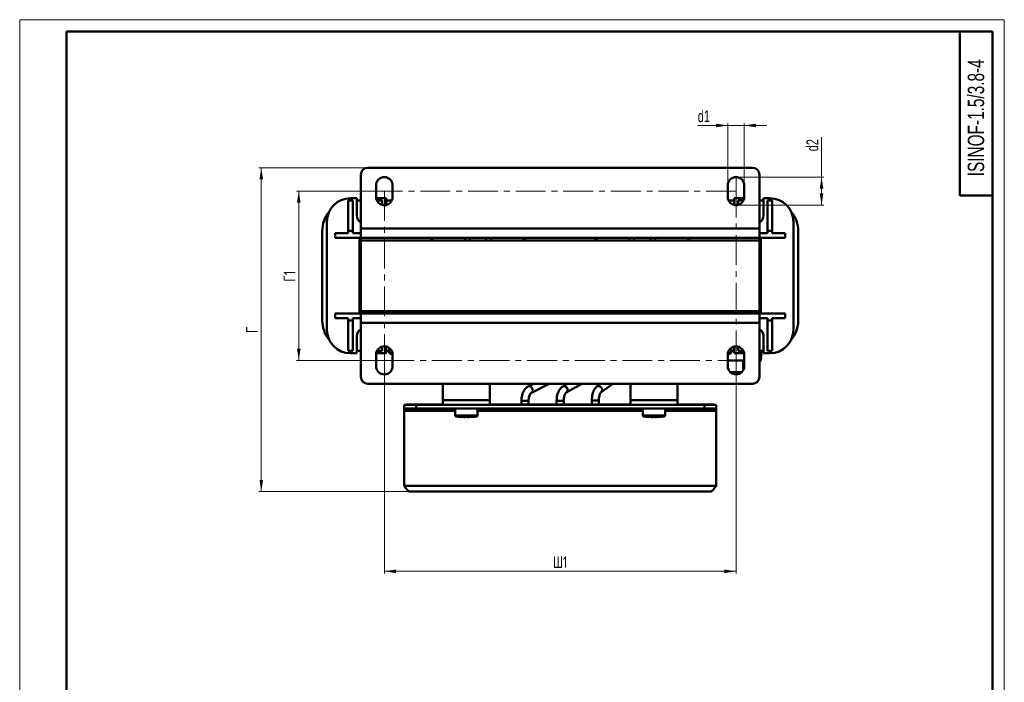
# Model space of a CAD drawing. Header units: millimetres. Extents: x 0 to 420, y 0 to 594.
# Tile 2 of 2: x 0 to 420, y 311 to 594. Entities that reach past the tile are written whole.
import ezdxf

# ---------------------------------------------------------------- set-up
doc = ezdxf.new("R2010")
doc.units = ezdxf.units.MM
doc.linetypes.add('CENTERX2', pattern=[20.32, 12.7, -2.54, 2.54, -2.54])
doc.layers.add('ОСЕВЫЕ', color=7, linetype='Continuous')
doc.styles.add('SLDTEXTSTYLE0', font='TXT', dxfattribs={"width": 0.7, "bigfont": 'bigfont'})
doc.styles.add('SLDTEXTSTYLE1', font='TXT', dxfattribs={"width": 0.7})
doc.dimstyles.new('SLDDIMSTYLE0', dxfattribs={"dimtxt": 5, "dimasz": 5, "dimexe": 0, "dimexo": 0.0625, "dimgap": 1.25, "dimtad": 2, "dimdec": 1, "dimrnd": 1e-09, "dimzin": 12, "dimdsep": 46, "dimtxsty": 'SLDTEXTSTYLE1', "dimsah": 1, "dimcen": 0.09, "dimadec": 0, "dimazin": 3, "dimtfac": 1, "dimtdec": 3, "dimtofl": 0, "dimtmove": 0, "dimatfit": 3, "dimfxl": 0, "dimfrac": 2, "dimtolj": 1, "dimtzin": 12, "dimarcsym": 0})
doc.dimstyles.new('SLDDIMSTYLE1', dxfattribs={"dimtxt": 5, "dimasz": 5, "dimexe": 0, "dimexo": 0.0625, "dimgap": 1.25, "dimtad": 2, "dimdec": 1, "dimrnd": 1e-09, "dimzin": 12, "dimdsep": 46, "dimtxsty": 'SLDTEXTSTYLE1', "dimsah": 1, "dimcen": 0.09, "dimadec": 0, "dimazin": 3, "dimtfac": 1, "dimtdec": 3, "dimtmove": 0, "dimatfit": 0, "dimfxl": 0, "dimfrac": 2, "dimtolj": 1, "dimtzin": 12, "dimarcsym": 0})

# ---------------------------------------------------------------- blocks, each defined once
blk = doc.blocks.new('_D_2')
at = {"color": 7, "linetype": 'Continuous', "lineweight": 0}
for p, q in [((155.55, 448.66), (155.55, 357.67)), ((305.55, 448.66), (305.55, 357.67)), ((155.55, 358.67), (305.55, 358.67))]:
    blk.add_line(p, q, dxfattribs=at)
at = {"color": 7, "linetype": 'Continuous', "lineweight": 18}
for points in [[(155.55, 358.67), (160.55, 357.9), (160.55, 359.44)], [(305.55, 358.67), (300.55, 359.44), (300.55, 357.9)]]:
    blk.add_solid(points, dxfattribs=at)
at = {"color": 7, "linetype": 'Continuous', "lineweight": 18, "insert": (227.53, 365.11), "char_height": 5, "attachment_point": 1, "style": 'SLDTEXTSTYLE0'}
blk.add_mtext('Ш1', dxfattribs=at)
blk = doc.blocks.new('_D_3')
at = {"color": 7, "linetype": 'Continuous', "lineweight": 0}
for p, q in [((155.54, 520.87), (118.05, 520.87)), ((119.05, 520.87), (119.05, 448.67)), ((155.54, 448.67), (118.05, 448.67))]:
    blk.add_line(p, q, dxfattribs=at)
at = {"color": 7, "linetype": 'Continuous', "lineweight": 18}
for points in [[(119.05, 520.87), (118.28, 515.87), (119.82, 515.87)], [(119.05, 448.67), (119.82, 453.67), (118.28, 453.67)]]:
    blk.add_solid(points, dxfattribs=at)
at = {"color": 7, "linetype": 'Continuous', "lineweight": 18, "insert": (112.6, 482.28), "char_height": 5, "attachment_point": 1, "rotation": 90, "style": 'SLDTEXTSTYLE0'}
blk.add_mtext('Г1', dxfattribs=at)
blk = doc.blocks.new('_D_4')
at = {"color": 7, "linetype": 'Continuous', "lineweight": 0}
for p, q in [((342.05, 526.87), (342.05, 543.89)), ((305.56, 526.87), (343.05, 526.87)), ((342.05, 526.87), (342.05, 514.87)), ((305.56, 514.87), (343.05, 514.87))]:
    blk.add_line(p, q, dxfattribs=at)
at = {"color": 7, "linetype": 'Continuous', "lineweight": 18}
for points in [[(342.05, 526.87), (341.28, 521.87), (342.82, 521.87)], [(342.05, 514.87), (342.82, 519.87), (341.28, 519.87)]]:
    blk.add_solid(points, dxfattribs=at)
at = {"color": 7, "linetype": 'Continuous', "lineweight": 18, "insert": (335.6, 537.85), "char_height": 5, "attachment_point": 1, "rotation": 90, "style": 'SLDTEXTSTYLE1'}
blk.add_mtext('d2', dxfattribs=at)
blk = doc.blocks.new('_D_5')
at = {"color": 7, "linetype": 'Continuous', "lineweight": 0}
for p, q in [((302.05, 548.87), (289.25, 548.87)), ((302.05, 523.38), (302.05, 549.87)), ((302.05, 548.87), (309.05, 548.87)), ((309.05, 523.38), (309.05, 549.87)), ((309.05, 548.87), (318.66, 548.87))]:
    blk.add_line(p, q, dxfattribs=at)
at = {"color": 7, "linetype": 'Continuous', "lineweight": 18}
for points in [[(302.05, 548.87), (297.05, 549.64), (297.05, 548.1)], [(309.05, 548.87), (314.05, 548.1), (314.05, 549.64)]]:
    blk.add_solid(points, dxfattribs=at)
at = {"color": 7, "linetype": 'Continuous', "lineweight": 18, "insert": (289.25, 555.31), "char_height": 5, "attachment_point": 1, "style": 'SLDTEXTSTYLE1'}
blk.add_mtext('d1', dxfattribs=at)
blk = doc.blocks.new('_D_6')
at = {"color": 7, "linetype": 'Continuous', "lineweight": 0}
for p, q in [((148.54, 530.87), (102.05, 530.87)), ((103.05, 392.67), (103.05, 530.87)), ((166.54, 392.67), (102.05, 392.67))]:
    blk.add_line(p, q, dxfattribs=at)
at = {"color": 7, "linetype": 'Continuous', "lineweight": 18}
for points in [[(103.05, 530.87), (102.28, 525.87), (103.82, 525.87)], [(103.05, 392.67), (103.82, 397.67), (102.28, 397.67)]]:
    blk.add_solid(points, dxfattribs=at)
at = {"color": 7, "linetype": 'Continuous', "lineweight": 18, "insert": (96.6, 460.35), "char_height": 5, "attachment_point": 1, "rotation": 90, "style": 'SLDTEXTSTYLE0'}
blk.add_mtext('Г', dxfattribs=at)

msp = doc.modelspace()

# ---------------------------------------------------------------- linework, layer by layer
at = {"color": 7, "linetype": 'Continuous', "lineweight": 50}
for p, q in [((20, 589), (20, 5)), ((415, 589), (20, 589)), ((401, 589), (401, 519)), ((415, 5), (415, 589)), ((312.55, 530.87), (148.55, 530.87)), ((145.55, 527.87), (145.55, 504.87)), ((315.55, 504.87), (315.55, 527.87)), ((152.05, 518.37), (152.05, 523.37)), ((159.05, 523.37), (159.05, 518.37)), ((302.05, 518.37), (302.05, 523.37)), ((309.05, 523.37), (309.05, 518.37)), ((140.1, 516.87), (142.1, 516.87)), ((140.1, 503.87), (140.1, 516.87)), ((143.85, 517.82), (141.05, 517.82)), ((142.1, 516.87), (142.1, 503.87)), ((143.85, 510.52), (143.85, 517.82)), ((143.85, 516.82), (145.55, 516.82)), ((156.35, 517.82), (152.09, 517.82)), ((152.6, 516.48), (152.6, 516.87)), ((152.6, 516.87), (154.6, 516.87)), ((154.6, 516.87), (154.6, 515)), ((156.35, 514.96), (156.35, 517.82)), ((156.35, 516.82), (158.69, 516.82)), ((302.41, 516.82), (304.75, 516.82)), ((304.75, 517.82), (304.75, 514.96)), ((309.01, 517.82), (304.75, 517.82)), ((306.5, 516.87), (308.5, 516.87)), ((306.5, 515), (306.5, 516.87)), ((308.5, 516.87), (308.5, 516.48)), ((315.55, 516.82), (317.25, 516.82)), ((317.25, 517.82), (317.25, 510.52)), ((320.05, 517.82), (317.25, 517.82)), ((319, 503.87), (319, 516.87)), ((319, 516.87), (321, 516.87)), ((321, 516.87), (321, 503.87)), ((401, 519), (415, 519)), ((131.05, 507.82), (131.05, 461.72)), ((315.55, 504.87), (145.55, 504.87)), ((145.55, 500.87), (145.55, 504.87)), ((315.55, 504.87), (315.55, 500.87)), ((330.05, 461.72), (330.05, 507.82)), ((129.05, 465.72), (129.05, 503.82)), ((140.1, 502.87), (134.55, 502.87)), ((134.55, 502.87), (134.55, 500.87)), ((134.55, 500.87), (145.55, 500.87)), ((140.1, 503.87), (140.1, 502.87)), ((142.1, 503.87), (140.1, 503.87)), ((142.1, 502.87), (142.1, 503.87)), ((145.55, 502.87), (142.1, 502.87)), ((144.95, 500.87), (144.95, 468.67)), ((145.55, 500.87), (175.55, 500.87)), ((145.55, 499.87), (145.55, 500.87)), ((145.55, 499.87), (145.55, 469.67)), ((315.55, 499.87), (145.55, 499.87)), ((145.55, 499.87), (175.55, 499.87)), ((175.55, 499.87), (175.55, 500.87)), ((215.55, 500.87), (175.55, 500.87)), ((176.15, 499.87), (176.15, 500.87)), ((190.05, 499.87), (190.05, 500.87)), ((192.05, 500.87), (192.05, 499.87)), ((199.05, 499.87), (199.05, 500.87)), ((201.05, 500.87), (201.05, 499.87)), ((214.95, 500.87), (214.95, 499.87)), ((215.55, 499.87), (215.55, 500.87)), ((215.55, 500.87), (245.55, 500.87)), ((215.55, 499.87), (245.55, 499.87)), ((245.55, 499.87), (245.55, 500.87)), ((285.55, 500.87), (245.55, 500.87)), ((246.15, 499.87), (246.15, 500.87)), ((260.05, 499.87), (260.05, 500.87)), ((262.05, 500.87), (262.05, 499.87)), ((269.05, 499.87), (269.05, 500.87)), ((271.05, 500.87), (271.05, 499.87)), ((284.95, 500.87), (284.95, 499.87)), ((285.55, 500.87), (315.55, 500.87)), ((285.55, 499.87), (285.55, 500.87)), ((285.55, 499.87), (315.55, 499.87)), ((319, 502.87), (315.55, 502.87)), ((315.55, 500.87), (326.55, 500.87)), ((315.55, 499.87), (315.55, 500.87)), ((315.55, 499.87), (315.55, 469.67)), ((316.15, 468.67), (316.15, 500.87)), ((319, 503.87), (319, 502.87)), ((321, 503.87), (319, 503.87)), ((321, 502.87), (321, 503.87)), ((326.55, 502.87), (321, 502.87)), ((326.55, 500.87), (326.55, 502.87)), ((332.05, 503.82), (332.05, 465.72)), ((134.55, 468.67), (134.55, 466.67)), ((145.55, 468.67), (134.55, 468.67)), ((134.55, 466.67), (140.1, 466.67)), ((140.1, 466.67), (140.1, 465.67)), ((142.1, 466.67), (145.55, 466.67)), ((142.1, 465.67), (142.1, 466.67)), ((315.55, 469.67), (145.55, 469.67)), ((145.55, 468.67), (145.55, 469.67)), ((145.55, 469.67), (175.55, 469.67)), ((145.55, 468.67), (175.55, 468.67)), ((145.55, 464.67), (145.55, 468.67)), ((175.55, 468.67), (175.55, 469.67)), ((175.55, 468.67), (215.55, 468.67)), ((176.15, 468.67), (176.15, 469.67)), ((190.05, 468.67), (190.05, 469.67)), ((192.05, 469.67), (192.05, 468.67)), ((199.05, 468.67), (199.05, 469.67)), ((201.05, 469.67), (201.05, 468.67)), ((214.95, 469.67), (214.95, 468.67)), ((215.55, 468.67), (215.55, 469.67)), ((215.55, 469.67), (245.55, 469.67)), ((215.55, 468.67), (245.55, 468.67)), ((245.55, 468.67), (245.55, 469.67)), ((245.55, 468.67), (285.55, 468.67)), ((246.15, 468.67), (246.15, 469.67)), ((260.05, 468.67), (260.05, 469.67)), ((262.05, 469.67), (262.05, 468.67)), ((269.05, 468.67), (269.05, 469.67)), ((271.05, 469.67), (271.05, 468.67)), ((284.95, 469.67), (284.95, 468.67)), ((285.55, 468.67), (285.55, 469.67)), ((285.55, 469.67), (315.55, 469.67)), ((285.55, 468.67), (315.55, 468.67)), ((315.55, 468.67), (315.55, 469.67)), ((326.55, 468.67), (315.55, 468.67)), ((315.55, 468.67), (315.55, 464.67)), ((315.55, 466.67), (319, 466.67)), ((319, 466.67), (319, 465.67)), ((321, 466.67), (326.55, 466.67)), ((321, 465.67), (321, 466.67)), ((326.55, 466.67), (326.55, 468.67)), ((140.1, 465.67), (142.1, 465.67)), ((140.1, 452.67), (140.1, 465.67)), ((142.1, 465.67), (142.1, 452.67)), ((145.55, 464.67), (315.55, 464.67)), ((145.55, 464.67), (145.55, 441.67)), ((315.55, 441.67), (315.55, 464.67)), ((319, 465.67), (321, 465.67)), ((319, 452.67), (319, 465.67)), ((321, 465.67), (321, 452.67)), ((143.85, 451.72), (143.85, 459.02)), ((317.25, 459.02), (317.25, 451.72)), ((154.6, 454.54), (154.6, 452.67)), ((156.35, 451.72), (156.35, 454.57)), ((157.55, 454.04), (157.55, 451.92)), ((303.55, 451.92), (303.55, 454.04)), ((304.75, 454.57), (304.75, 451.72)), ((306.5, 452.67), (306.5, 454.54)), ((142.1, 452.67), (140.1, 452.67)), ((141.05, 451.72), (143.85, 451.72)), ((145.55, 452.72), (143.85, 452.72)), ((152.05, 446.17), (152.05, 451.17)), ((152.09, 451.72), (156.35, 451.72)), ((152.6, 452.67), (152.6, 453.05)), ((154.6, 452.67), (152.6, 452.67)), ((157.55, 452.72), (156.35, 452.72)), ((157.55, 451.92), (158.05, 451.42)), ((157.55, 451.92), (158.97, 451.92)), ((159.04, 451.42), (158.05, 451.42)), ((159.05, 451.17), (159.05, 446.17)), ((302.05, 446.17), (302.05, 451.17)), ((303.05, 451.42), (302.06, 451.42)), ((302.13, 451.92), (303.55, 451.92)), ((303.05, 451.42), (303.55, 451.92)), ((304.75, 452.72), (303.55, 452.72)), ((304.75, 451.72), (309.01, 451.72)), ((308.5, 452.67), (306.5, 452.67)), ((308.5, 453.05), (308.5, 452.67)), ((309.05, 451.17), (309.05, 446.17)), ((317.25, 452.72), (315.55, 452.72)), ((316.35, 451.16), (316.36, 452.36)), ((316.36, 452.36), (316.36, 452.72)), ((317.25, 451.72), (320.05, 451.72)), ((321, 452.67), (319, 452.67)), ((309.16, 448.67), (302.05, 448.67)), ((303.19, 443.65), (307.96, 443.64)), ((148.55, 438.67), (312.55, 438.67)), ((180.55, 431.67), (180.55, 438.67)), ((200.55, 438.67), (200.55, 431.67)), ((219.17, 438.67), (216.91, 437.53)), ((218.27, 434.85), (225.83, 438.67)), ((233.72, 438.67), (231.68, 437.51)), ((233.15, 434.9), (239.82, 438.67)), ((247.9, 438.67), (246.21, 437.47)), ((247.95, 435.02), (253.07, 438.67)), ((260.55, 431.67), (260.55, 438.67)), ((280.55, 438.67), (280.55, 431.67)), ((218.29, 434.86), (218.27, 434.85)), ((233.18, 434.92), (233.15, 434.9)), ((164.05, 429.67), (164.05, 428.17)), ((164.05, 429.67), (169.05, 429.67)), ((165.05, 429.89), (165.05, 429.67)), ((180.55, 429.89), (165.05, 429.89)), ((169.05, 429.67), (169.05, 428.17)), ((169.05, 429.67), (180.55, 429.67)), ((180.55, 431.67), (180.55, 429.67)), ((200.55, 431.67), (180.55, 431.67)), ((200.55, 429.67), (180.55, 429.67)), ((200.55, 431.67), (200.55, 429.67)), ((260.55, 429.89), (200.55, 429.89)), ((200.55, 429.67), (260.55, 429.67)), ((214.05, 431.38), (214.05, 429.89)), ((217.05, 429.89), (217.05, 431.38)), ((229.05, 431.41), (229.05, 429.89)), ((232.05, 429.89), (232.05, 431.41)), ((244.05, 431.47), (244.05, 429.89)), ((247.05, 429.89), (247.05, 431.47)), ((260.55, 431.67), (260.55, 429.67)), ((280.55, 431.67), (260.55, 431.67)), ((280.55, 429.67), (260.55, 429.67)), ((280.55, 431.67), (280.55, 429.67)), ((296.05, 429.89), (280.55, 429.89)), ((280.55, 429.67), (292.05, 429.67)), ((292.05, 429.67), (292.05, 428.17)), ((292.05, 429.67), (297.05, 429.67)), ((296.05, 429.67), (296.05, 429.89)), ((297.05, 429.67), (297.05, 428.17)), ((164.05, 428.17), (169.05, 428.17)), ((164.05, 428.17), (164.05, 427.17)), ((164.05, 427.17), (164.05, 395.17)), ((169.05, 428.17), (292.05, 428.17)), ((185.8, 428.17), (185.8, 425.17)), ((189.98, 424.48), (189.61, 424.48)), ((189.98, 424.48), (190.09, 424.48)), ((191.42, 424.48), (191, 424.48)), ((191.42, 424.48), (191.49, 424.48)), ((195.3, 425.17), (195.3, 428.17)), ((265.8, 428.17), (265.8, 425.17)), ((269.57, 424.48), (269.74, 424.48)), ((270.2, 424.48), (269.74, 424.48)), ((270.9, 424.48), (271.22, 424.48)), ((271.53, 424.48), (271.21, 424.48)), ((275.3, 425.17), (275.3, 428.17)), ((292.05, 428.17), (297.05, 428.17)), ((297.05, 427.17), (297.05, 428.17)), ((297.05, 395.17), (297.05, 427.17)), ((164.05, 395.17), (297.05, 395.17)), ((294.55, 392.67), (166.55, 392.67))]:
    msp.add_line(p, q, dxfattribs=at)
at = {"color": 7, "linetype": 'Continuous', "lineweight": 25}
msp.add_line((20, 589), (20, 5), dxfattribs=at)
at = {"color": 7, "linetype": 'CENTERX2', "lineweight": 18}
for p, q in [((305.55, 526.87), (305.55, 520.87)), ((155.55, 520.87), (152.05, 520.87)), ((305.55, 520.87), (155.55, 520.87)), ((155.55, 520.87), (155.55, 448.67)), ((305.55, 448.67), (305.55, 520.87)), ((155.55, 448.67), (152.05, 448.67)), ((155.55, 448.67), (305.55, 448.67)), ((155.55, 448.67), (155.55, 442.67)), ((155.55, 447.34), (155.55, 448.67))]:
    msp.add_line(p, q, dxfattribs=at)
at = {"color": 9, "linetype": 'Continuous', "lineweight": 50}
for p, q in [((316.36, 452.36), (315.55, 452.36)), ((316.35, 451.16), (315.55, 451.16)), ((214.05, 431.38), (217.05, 431.38)), ((229.05, 431.41), (230.55, 431.41)), ((230.55, 431.41), (232.05, 431.41)), ((244.05, 431.47), (247.05, 431.47)), ((185.8, 427.17), (164.05, 427.17)), ((195.3, 425.17), (185.8, 425.17)), ((194.9, 424.72), (186.2, 424.72)), ((265.8, 427.17), (195.3, 427.17)), ((275.3, 425.17), (265.8, 425.17)), ((274.9, 424.72), (266.2, 424.72)), ((297.05, 427.17), (275.3, 427.17))]:
    msp.add_line(p, q, dxfattribs=at)
at = {"color": 9, "linetype": 'Continuous', "lineweight": 50, "flags": 128}
for points in [[(216.91, 437.53), (217.13, 437.6), (217.62, 437.6), (218.1, 437.38), (218.5, 436.98), (218.77, 436.46), (218.85, 435.9), (218.75, 435.38)], [(232.89, 437.44), (233.32, 437.06), (233.61, 436.55), (233.71, 435.99), (233.62, 435.46), (233.35, 435.05), (233.18, 434.92)], [(218.75, 435.38), (218.47, 434.98), (218.29, 434.86)], [(248.38, 435.62), (248.12, 435.18), (247.95, 435.02)]]:
    msp.add_lwpolyline(points, dxfattribs=at)
at = {"color": 7, "linetype": 'Continuous', "lineweight": 50, "flags": 128}
for points in [[(270.66, 424.54), (270.53, 424.54), (270.43, 424.54)], [(272.92, 424.54), (272.89, 424.54), (272.88, 424.54)]]:
    msp.add_lwpolyline(points, dxfattribs=at)
at = {"color": 7, "linetype": 'Continuous', "lineweight": 50}
for centre, radius, start, end in [((148.55, 527.87), 3, 90, 180), ((312.55, 527.87), 3, 0, 90), ((155.55, 523.37), 3.5, 0, 180), ((305.55, 523.37), 3.5, 0, 180), ((141.05, 507.82), 10, 90, 180), ((155.55, 518.37), 3.5, 180, 0), ((305.55, 518.37), 3.5, 180, 0), ((320.05, 507.82), 10, 0, 90), ((142.05, 503.82), 13, 140.6924, 180), ((147.35, 510.52), 3.5, 180, 239.0503), ((313.75, 510.52), 3.5, 300.9497, 0), ((319.05, 503.82), 13, 0, 39.3076), ((142.05, 465.72), 13, 180, 219.3076), ((147.35, 459.02), 3.5, 120.9497, 180), ((313.75, 459.02), 3.5, 0, 59.0503), ((319.05, 465.72), 13, 320.6924, 0), ((141.05, 461.72), 10, 180, 270), ((320.05, 461.72), 10, 270, 0), ((155.55, 451.17), 3.5, 0, 180), ((305.55, 451.17), 3.5, 0, 180), ((155.55, 446.17), 3.5, 180, 0), ((305.55, 446.17), 3.5, 180, 0), ((148.55, 441.67), 3, 180, 270), ((312.55, 441.67), 3, 270, 0), ((186.25, 425.17), 0.45, 180, 263.3452), ((190.55, 462.02), 37.56, 263.3452, 266.4596), ((190.52, 461.87), 37.39, 266.4617, 268.6156), ((188.24, 424.69), 0.15, 257.6789, 275.3151), ((190.4, 463.01), 38.48, 269.2347, 270.7653), ((190.08, 424.73), 0.273, 224.934, 248.0154), ((189.99, 424.73), 0.273, 291.9846, 315.066), ((190.7, 463.01), 38.47, 269.7769, 270.3237), ((191.11, 424.73), 0.273, 224.934, 248.0154), ((190.52, 461.87), 37.39, 271.3844, 273.5383), ((190.58, 461.87), 37.39, 271.3844, 273.5383), ((192.86, 424.72), 0.18, 258.8481, 273.101), ((190.55, 462.02), 37.56, 273.5404, 276.6548), ((194.85, 425.17), 0.45, 276.6548, 0), ((266.25, 425.17), 0.45, 180, 263.3452), ((270.55, 462.02), 37.56, 263.3452, 266.4155), ((268.27, 425.67), 1.13, 265.5356, 274.4644), ((270.46, 460.93), 36.46, 266.4164, 268.5978), ((270.64, 460.93), 36.46, 266.4164, 268.5978), ((270.03, 425.67), 1.2, 278.1655, 289.9992), ((270.94, 462.05), 37.51, 269.2249, 270.7751), ((271.07, 425.67), 1.2, 250.0008, 261.8345), ((271.04, 425.67), 1.2, 278.1655, 289.9992), ((270.64, 460.93), 36.46, 271.4022, 273.5836), ((270.55, 462.02), 37.56, 273.5845, 276.6548), ((274.85, 425.17), 0.45, 276.6548, 0)]:
    msp.add_arc(centre, radius, start, end, dxfattribs=at)
at = {"color": 9, "linetype": 'Continuous', "lineweight": 50}
for centre, radius, start, end in [((232.22, 436.48), 1.17, 55.1873, 117.749), ((246.92, 436.1), 1.54, 341.939, 117.3694)]:
    msp.add_arc(centre, radius, start, end, dxfattribs=at)
msp.add_ellipse((309.24, 446.16), major_axis=(-0.08, 2.52), ratio=0.268088, start_param=0.090869, end_param=2.177089, dxfattribs=at)
at = {"color": 7, "linetype": 'Continuous', "lineweight": 50}
for points, knots in [([(315.55, 447.87), (315.64, 448.01), (316.01, 448.55), (316.26, 449.71), (316.32, 450.67), (316.36, 451.16)], [0, 0, 0, 0, 0.152067, 0.57684, 1, 1, 1, 1]), ([(216.91, 437.53), (216.73, 437.42), (216.26, 437.15), (215.61, 436.51), (215, 435.61), (214.52, 434.51), (214.19, 433.26), (214.06, 432.19), (214.05, 431.56), (214.05, 431.38)], [0, 0, 0, 0, 0.102973, 0.256611, 0.41809, 0.587921, 0.759943, 0.931185, 1, 1, 1, 1]), ([(231.68, 437.51), (231.5, 437.4), (231.05, 437.11), (230.45, 436.46), (229.89, 435.54), (229.45, 434.42), (229.16, 433.16), (229.06, 432.13), (229.05, 431.55), (229.05, 431.41)], [0, 0, 0, 0, 0.104425, 0.259171, 0.42403, 0.598232, 0.773145, 0.946532, 1, 1, 1, 1]), ([(246.21, 437.47), (246.05, 437.34), (245.66, 437.02), (245.15, 436.34), (244.69, 435.39), (244.33, 434.24), (244.11, 432.98), (244.05, 432.04), (244.05, 431.54), (244.05, 431.47)], [0, 0, 0, 0, 0.106901, 0.264814, 0.438904, 0.622046, 0.801879, 0.968974, 1, 1, 1, 1]), ([(217.05, 431.38), (217.05, 431.55), (217.06, 432.05), (217.18, 432.87), (217.43, 433.71), (217.76, 434.35), (218.08, 434.74), (218.21, 434.81), (218.27, 434.85)], [0, 0, 0, 0, 0.09755, 0.288141, 0.476341, 0.659592, 0.837615, 1, 1, 1, 1]), ([(232.05, 431.41), (232.05, 431.58), (232.06, 432.09), (232.17, 432.92), (232.41, 433.77), (232.7, 434.42), (233.01, 434.81), (233.1, 434.87), (233.15, 434.9)], [0, 0, 0, 0, 0.098211, 0.28905, 0.477336, 0.66009, 0.836188, 1, 1, 1, 1]), ([(247.05, 431.47), (247.05, 431.65), (247.06, 432.17), (247.15, 433.01), (247.35, 433.89), (247.6, 434.53), (247.83, 434.92), (247.94, 435.02), (247.95, 435.02), (247.95, 435.02)], [0, 0, 0, 0, 0.099248, 0.290535, 0.47915, 0.661493, 0.817141, 0.968328, 1, 1, 1, 1]), ([(166.55, 392.67), (166.34, 392.71), (165.91, 392.78), (165.27, 393.38), (164.65, 394.22), (164.24, 394.86), (164.05, 395.17)], [0, 0, 0, 0, 0.254692, 0.509584, 0.764477, 1, 1, 1, 1]), ([(297.05, 395.17), (296.84, 394.83), (296.41, 394.17), (295.77, 393.33), (295.15, 392.77), (294.74, 392.7), (294.55, 392.67)], [0, 0, 0, 0, 0.254692, 0.509584, 0.764477, 1, 1, 1, 1])]:
    msp.add_open_spline(points, degree=3, knots=knots, dxfattribs=at)
at = {"layer": 'ОСЕВЫЕ', "lineweight": 18}
for p, q in [((0, 594), (420, 594)), ((0, 594), (0, 0)), ((420, 594), (420, 0))]:
    msp.add_line(p, q, dxfattribs=at)

# ---------------------------------------------------------------- texts
at = {"color": 7, "linetype": 'Continuous', "lineweight": 0, "insert": (404.4, 552.15), "char_height": 7, "attachment_point": 2, "rotation": 90, "style": 'SLDTEXTSTYLE1'}
msp.add_mtext('ISINOF-1.5/3.8-4', dxfattribs=at)

# ---------------------------------------------------------------- dimensions: what is measured, and where the dimension line sits
at = {"color": 7, "linetype": 'Continuous', "lineweight": 18}
for base, p1, p2, text, dimstyle, picture, middle in [((309.05, 548.87), (302.05, 523.37), (309.05, 523.37), 'd1', 'SLDDIMSTYLE1', '_D_5', (291.73, 548.87)), ((305.55, 358.67), (155.55, 448.67), (305.55, 448.67), 'Ш1', 'SLDDIMSTYLE0', '_D_2', (230.55, 358.67))]:
    dim = msp.add_linear_dim(base=base, p1=p1, p2=p2, text=text, dimstyle=dimstyle, dxfattribs=at)
    dim.commit()
    dim.dimension.update_dxf_attribs({"geometry": picture, "text_midpoint": middle, "dimtype": 160})
for base, p1, p2, text, picture, middle in [((342.05, 514.87), (305.55, 526.87), (305.55, 514.87), 'd2', '_D_4', (342.05, 540.87)), ((103.05, 530.87), (166.55, 392.67), (148.55, 530.87), 'Г', '_D_6', (103.05, 461.77)), ((119.05, 448.67), (155.55, 520.87), (155.55, 448.67), 'Г1', '_D_3', (119.05, 484.77))]:
    dim = msp.add_linear_dim(base=base, p1=p1, p2=p2, angle=90, text=text, dimstyle='SLDDIMSTYLE0', dxfattribs=at)
    dim.commit()
    dim.dimension.update_dxf_attribs({"geometry": picture, "text_midpoint": middle, "dimtype": 160})

doc.saveas('drawing.dxf')
